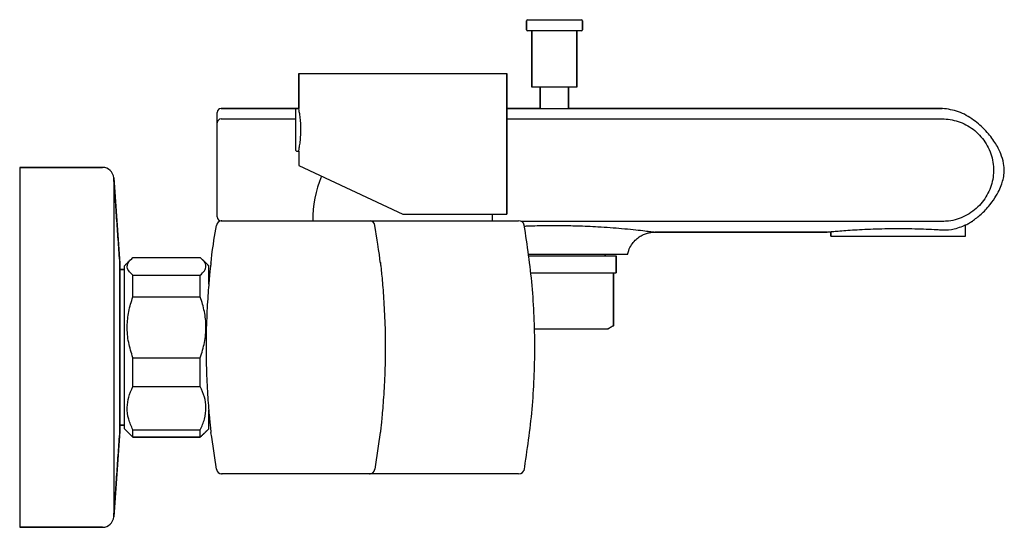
# Model space of a CAD drawing. Header units: millimetres. Extents: x 4845.315 to 4845.49, y 1741.304 to 1741.394.
import ezdxf

# ---------------------------------------------------------------- set-up
doc = ezdxf.new("R2010")
doc.units = ezdxf.units.MM
doc.layers.add('SANINDUSA', color=3, linetype='Continuous')

msp = doc.modelspace()

# ---------------------------------------------------------------- linework, layer by layer
at = {"layer": 'SANINDUSA'}
for p, q in [((4845.404663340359, 1741.392149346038), (4845.404663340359, 1741.393749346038)), ((4845.404863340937, 1741.393949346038), (4845.414463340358, 1741.393949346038)), ((4845.414663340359, 1741.393749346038), (4845.414663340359, 1741.392149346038)), ((4845.41446333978, 1741.391949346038), (4845.404863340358, 1741.391949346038)), ((4845.405663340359, 1741.381949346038), (4845.405663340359, 1741.391949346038)), ((4845.413663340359, 1741.391949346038), (4845.413663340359, 1741.381949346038)), ((4845.364163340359, 1741.384374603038), (4845.382663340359, 1741.384374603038)), ((4845.364163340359, 1741.378174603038), (4845.364163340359, 1741.384374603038)), ((4845.382663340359, 1741.384374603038), (4845.401163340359, 1741.384374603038)), ((4845.401163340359, 1741.384374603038), (4845.401163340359, 1741.359374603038)), ((4845.413663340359, 1741.381949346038), (4845.405663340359, 1741.381949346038)), ((4845.407143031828, 1741.378174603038), (4845.407143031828, 1741.381949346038)), ((4845.412183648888, 1741.381949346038), (4845.412183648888, 1741.378174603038)), ((4845.349663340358, 1741.375617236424), (4845.349663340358, 1741.377474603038)), ((4845.350363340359, 1741.378174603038), (4845.364163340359, 1741.378174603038)), ((4845.363663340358, 1741.370674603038), (4845.363663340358, 1741.378074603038)), ((4845.401163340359, 1741.378174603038), (4845.407143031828, 1741.378174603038)), ((4845.412183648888, 1741.378174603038), (4845.478663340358, 1741.378174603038)), ((4845.349663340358, 1741.358874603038), (4845.349663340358, 1741.375617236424)), ((4845.350363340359, 1741.376307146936), (4845.363663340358, 1741.376307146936)), ((4845.401163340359, 1741.376307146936), (4845.478663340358, 1741.376307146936)), ((4845.363763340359, 1741.370574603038), (4845.364163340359, 1741.370574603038)), ((4845.364163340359, 1741.370574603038), (4845.364163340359, 1741.368001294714)), ((4845.314530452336, 1741.367674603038), (4845.314530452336, 1741.334831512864)), ((4845.314530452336, 1741.367674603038), (4845.329267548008, 1741.367674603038)), ((4845.364163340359, 1741.368001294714), (4845.382663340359, 1741.359374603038)), ((4845.331262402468, 1741.365817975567), (4845.331262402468, 1741.334880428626)), ((4845.331262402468, 1741.365817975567), (4845.332357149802, 1741.350585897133)), ((4845.382663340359, 1741.359374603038), (4845.401163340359, 1741.359374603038)), ((4845.350502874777, 1741.358174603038), (4845.350363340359, 1741.358174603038)), ((4845.35045013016, 1741.358174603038), (4845.403263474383, 1741.358174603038)), ((4845.478663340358, 1741.358072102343), (4845.403764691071, 1741.35807210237)), ((4845.458094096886, 1741.356174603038), (4845.427555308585, 1741.356174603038)), ((4845.458806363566, 1741.355449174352), (4845.458806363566, 1741.356247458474)), ((4845.482806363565, 1741.355449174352), (4845.482806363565, 1741.357538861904)), ((4845.458806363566, 1741.355449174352), (4845.482806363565, 1741.355449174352)), ((4845.332357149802, 1741.350585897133), (4845.332357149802, 1741.335281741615)), ((4845.333163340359, 1741.350174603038), (4845.33428552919, 1741.35129679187)), ((4845.334663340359, 1741.351632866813), (4845.346663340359, 1741.351632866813)), ((4845.334663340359, 1741.351632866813), (4845.346663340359, 1741.351632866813)), ((4845.347041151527, 1741.35129679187), (4845.348163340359, 1741.350174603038)), ((4845.415251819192, 1741.352174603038), (4845.405048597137, 1741.352174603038)), ((4845.405078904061, 1741.351949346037), (4845.420663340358, 1741.351949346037)), ((4845.422663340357, 1741.352174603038), (4845.415251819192, 1741.352174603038)), ((4845.418663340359, 1741.352174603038), (4845.418663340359, 1741.351949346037)), ((4845.420663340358, 1741.351949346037), (4845.420663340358, 1741.348949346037)), ((4845.332362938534, 1741.320924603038), (4845.332362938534, 1741.350424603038)), ((4845.332362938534, 1741.349524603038), (4845.333163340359, 1741.349524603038)), ((4845.333163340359, 1741.349597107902), (4845.333163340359, 1741.350174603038)), ((4845.333163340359, 1741.321174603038), (4845.333163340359, 1741.349597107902)), ((4845.348163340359, 1741.34691454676), (4845.348163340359, 1741.350174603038)), ((4845.405452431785, 1741.348949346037), (4845.420663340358, 1741.348949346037)), ((4845.420140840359, 1741.348949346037), (4845.420140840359, 1741.339526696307)), ((4845.334663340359, 1741.344653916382), (4845.334663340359, 1741.348521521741)), ((4845.334663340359, 1741.348521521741), (4845.346663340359, 1741.348521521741)), ((4845.346663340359, 1741.344653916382), (4845.346663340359, 1741.348521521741)), ((4845.334663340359, 1741.344653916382), (4845.346663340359, 1741.344653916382)), ((4845.405965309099, 1741.338949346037), (4845.419140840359, 1741.338949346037)), ((4845.420140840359, 1741.339526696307), (4845.419140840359, 1741.338949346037)), ((4845.314530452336, 1741.334831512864), (4845.314530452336, 1741.303674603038)), ((4845.331262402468, 1741.334880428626), (4845.331262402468, 1741.30553123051)), ((4845.332357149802, 1741.335281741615), (4845.332357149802, 1741.320763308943)), ((4845.334663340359, 1741.328695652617), (4845.334663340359, 1741.333838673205)), ((4845.334663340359, 1741.333838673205), (4845.346663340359, 1741.333838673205)), ((4845.346663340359, 1741.328695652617), (4845.346663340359, 1741.333838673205)), ((4845.334663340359, 1741.328695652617), (4845.346663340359, 1741.328695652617)), ((4845.348163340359, 1741.321174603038), (4845.348163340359, 1741.324499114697)), ((4845.332357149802, 1741.320763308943), (4845.331262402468, 1741.30553123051)), ((4845.333163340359, 1741.321824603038), (4845.332362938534, 1741.321824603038)), ((4845.334663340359, 1741.319716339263), (4845.333163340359, 1741.321174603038)), ((4845.334663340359, 1741.319716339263), (4845.334663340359, 1741.320991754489)), ((4845.334663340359, 1741.320991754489), (4845.346663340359, 1741.320991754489)), ((4845.348163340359, 1741.321174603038), (4845.346663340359, 1741.319716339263)), ((4845.346663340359, 1741.319716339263), (4845.346663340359, 1741.320991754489)), ((4845.334663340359, 1741.319716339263), (4845.346663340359, 1741.319716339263)), ((4845.346663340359, 1741.319716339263), (4845.334663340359, 1741.319716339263)), ((4845.329267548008, 1741.303674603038), (4845.314530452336, 1741.303674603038))]:
    msp.add_line(p, q, dxfattribs=at)
at = {"layer": 'SANINDUSA', "flags": 128}
for points in [[(4845.398663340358, 1741.358174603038), (4845.398631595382, 1741.359335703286), (4845.398629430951, 1741.359374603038)], [(4845.348546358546, 1741.350660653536), (4845.348545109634, 1741.350650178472), (4845.348569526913, 1741.350856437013), (4845.348634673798, 1741.351390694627), (4845.348734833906, 1741.352177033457), (4845.348857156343, 1741.353089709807), (4845.348984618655, 1741.353990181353), (4845.349096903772, 1741.354748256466), (4845.349516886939, 1741.357344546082), (4845.349516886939, 1741.357344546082)], [(4845.378700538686, 1741.350673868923), (4845.378701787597, 1741.35066339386), (4845.378677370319, 1741.3508696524), (4845.378612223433, 1741.351403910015), (4845.378512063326, 1741.352190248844), (4845.378389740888, 1741.353102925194), (4845.378262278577, 1741.35400339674), (4845.378149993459, 1741.354761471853), (4845.377730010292, 1741.357357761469), (4845.377730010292, 1741.357357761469)]]:
    msp.add_lwpolyline(points, dxfattribs=at)
at = {"layer": 'SANINDUSA'}
for centre, radius, start, end in [((4845.404863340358, 1741.393749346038), 0.0001999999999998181, 90, 180), ((4845.414463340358, 1741.393749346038), 0.0002000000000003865, 0, 90), ((4845.404863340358, 1741.392149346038), 0.0002000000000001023, 180, 270), ((4845.414463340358, 1741.392149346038), 0.0002000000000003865, 270, 0), ((4845.350363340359, 1741.377474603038), 0.000700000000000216, 90, 180), ((4845.363763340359, 1741.378074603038), 0.0001000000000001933, 90, 180), ((4845.409663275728, 1741.50771560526), 0.1295660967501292, 268.8723132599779, 271.1139637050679), ((4845.350358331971, 1741.375612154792), 0.0006950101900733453, 89.58711114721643, 179.5810728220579), ((4845.363763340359, 1741.370674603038), 0.0001000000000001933, 180, 270), ((4845.329267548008, 1741.365674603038), 0.002000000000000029, 4.110846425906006, 90), ((4845.387913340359, 1741.358174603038), 0.02125000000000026, 158.0514018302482, 180), ((4845.350502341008, 1741.357174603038), 0.001000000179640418, 90.154619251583, 170.2649539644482), ((4845.350363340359, 1741.358874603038), 0.0006999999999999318, 180, 270), ((4845.376742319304, 1741.357201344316), 0.0009999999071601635, 8.99899658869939, 76.71992432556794), ((4845.403320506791, 1741.357172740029), 0.001003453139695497, 14.97166726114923, 93.2582270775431), ((4845.330112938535, 1741.350424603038), 0.00224999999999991, 0, 4.110846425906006), ((4845.330112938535, 1741.320924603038), 0.002249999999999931, 355.8891535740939, 0), ((4844.718727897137, 1741.224749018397), 0.6370724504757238, 8.053823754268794, 8.64645885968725), ((4846.008519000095, 1741.224762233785), 0.6370724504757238, 171.3535411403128, 171.9461762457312), ((4845.350502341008, 1741.314174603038), 0.001000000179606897, 189.7664584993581, 269.845380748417), ((4845.376742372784, 1741.314174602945), 0.0009999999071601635, 270.0186965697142, 351.0010034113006), ((4845.403323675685, 1741.314174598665), 0.0009999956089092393, 269.5422512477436, 349.240945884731), ((4845.329267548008, 1741.305674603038), 0.002000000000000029, 270, 355.8891535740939)]:
    msp.add_arc(centre, radius, start, end, dxfattribs=at)
for points in [[(4845.404663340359, 1741.393749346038), (4845.404663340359, 1741.392149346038)], [(4845.414663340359, 1741.392149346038), (4845.414663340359, 1741.393749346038)], [(4845.405663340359, 1741.391949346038), (4845.405663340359, 1741.381949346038)], [(4845.413663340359, 1741.381949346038), (4845.413663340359, 1741.391949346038)], [(4845.364163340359, 1741.384374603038), (4845.364163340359, 1741.378174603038)], [(4845.401163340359, 1741.359374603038), (4845.401163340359, 1741.384374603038)], [(4845.407143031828, 1741.381949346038), (4845.407143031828, 1741.378174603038)], [(4845.412183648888, 1741.378174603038), (4845.412183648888, 1741.381949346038)], [(4845.363763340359, 1741.378174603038), (4845.350363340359, 1741.378174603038)], [(4845.364163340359, 1741.378174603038), (4845.363763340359, 1741.378174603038)], [(4845.407113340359, 1741.378174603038), (4845.401163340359, 1741.378174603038)], [(4845.478667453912, 1741.378174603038), (4845.412183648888, 1741.378174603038)], [(4845.363763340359, 1741.370574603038), (4845.364163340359, 1741.370574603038)], [(4845.364163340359, 1741.370574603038), (4845.364163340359, 1741.368001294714)], [(4845.329267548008, 1741.367674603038), (4845.314530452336, 1741.367674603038)], [(4845.332357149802, 1741.350585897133), (4845.331262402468, 1741.365817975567)], [(4845.483833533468, 1741.357996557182), (4845.483797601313, 1741.357976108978)], [(4845.427555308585, 1741.356174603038), (4845.458094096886, 1741.356174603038)], [(4845.458806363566, 1741.356247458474), (4845.458806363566, 1741.355449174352)], [(4845.482806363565, 1741.355449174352), (4845.482806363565, 1741.357538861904)], [(4845.33428552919, 1741.35129679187), (4845.333163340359, 1741.350174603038)], [(4845.348163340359, 1741.350174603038), (4845.347041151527, 1741.35129679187)], [(4845.418663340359, 1741.351949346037), (4845.418663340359, 1741.352174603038)], [(4845.420663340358, 1741.348949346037), (4845.420663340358, 1741.351949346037)], [(4845.333163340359, 1741.349524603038), (4845.332362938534, 1741.349524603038)], [(4845.420140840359, 1741.339526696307), (4845.420140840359, 1741.348949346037)], [(4845.419140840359, 1741.338949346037), (4845.420140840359, 1741.339526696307)], [(4845.331262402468, 1741.30553123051), (4845.332357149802, 1741.320763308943)], [(4845.332362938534, 1741.321824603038), (4845.333163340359, 1741.321824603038)], [(4845.346663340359, 1741.319716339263), (4845.348163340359, 1741.321174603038)], [(4845.314530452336, 1741.303674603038), (4845.329267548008, 1741.303674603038)]]:
    msp.add_open_spline(points, degree=1, dxfattribs=at)
for points, knots in [([(4845.36455781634, 1741.374374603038), (4845.364548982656, 1741.374796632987), (4845.364531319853, 1741.375640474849), (4845.364407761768, 1741.376770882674), (4845.364272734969, 1741.377627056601), (4845.364173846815, 1741.378124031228), (4845.36417306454, 1741.378127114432), (4845.364172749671, 1741.378128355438)], [0, 0, 0, 0, 0.2117404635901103, 0.4233715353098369, 0.6378299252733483, 0.8542246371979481, 1, 1, 1, 1]), ([(4845.483833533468, 1741.357996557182), (4845.484329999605, 1741.358383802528), (4845.485458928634, 1741.359170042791), (4845.486847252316, 1741.360628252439), (4845.487975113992, 1741.362130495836), (4845.488742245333, 1741.363488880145), (4845.489235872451, 1741.364675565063), (4845.489555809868, 1741.365804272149), (4845.489726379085, 1741.367035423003), (4845.489598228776, 1741.368523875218), (4845.489061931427, 1741.370270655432), (4845.488019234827, 1741.372237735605), (4845.486410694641, 1741.37429362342), (4845.484242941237, 1741.376186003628), (4845.481640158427, 1741.37775532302), (4845.479642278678, 1741.378036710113), (4845.478663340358, 1741.378174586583)], [0, 0, 0, 0, 0.0687023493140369, 0.1467413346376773, 0.2138391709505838, 0.2691492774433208, 0.3129894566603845, 0.3508950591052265, 0.3942971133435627, 0.4450665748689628, 0.5092149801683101, 0.5882874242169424, 0.681796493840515, 0.7863522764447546, 0.8953150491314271, 1, 1, 1, 1]), ([(4845.478663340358, 1741.376307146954), (4845.478663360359, 1741.376307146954), (4845.479614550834, 1741.376307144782), (4845.481577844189, 1741.375987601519), (4845.484255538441, 1741.374573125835), (4845.486400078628, 1741.372300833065), (4845.487685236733, 1741.3694194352), (4845.487912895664, 1741.366306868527), (4845.487094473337, 1741.363338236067), (4845.48535391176, 1741.360780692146), (4845.48283579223, 1741.35890606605), (4845.480443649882, 1741.358141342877), (4845.4790327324, 1741.358086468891), (4845.478663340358, 1741.358072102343)], [0, 0, 0, 0, 2.107214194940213e-06, 0.1002181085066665, 0.2054416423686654, 0.3136408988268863, 0.4233641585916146, 0.5313829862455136, 0.6358500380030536, 0.7420046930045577, 0.8513514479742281, 0.9610823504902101, 1, 1, 1, 1]), ([(4845.364165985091, 1741.370587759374), (4845.364172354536, 1741.370617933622), (4845.364185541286, 1741.370680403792), (4845.364300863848, 1741.371280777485), (4845.3644375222, 1741.37220396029), (4845.364540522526, 1741.373296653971), (4845.364552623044, 1741.374050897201), (4845.36455781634, 1741.374374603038)], [0, 0, 0, 0, 0.1965855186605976, 0.4069937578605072, 0.620991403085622, 0.8373372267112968, 1, 1, 1, 1]), ([(4845.478663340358, 1741.356573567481), (4845.47866335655, 1741.356573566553), (4845.479429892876, 1741.356529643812), (4845.480679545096, 1741.356687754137), (4845.482088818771, 1741.357133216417), (4845.483038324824, 1741.357557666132), (4845.483654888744, 1741.357891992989), (4845.483752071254, 1741.357949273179), (4845.483797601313, 1741.357976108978)], [0, 0, 0, 0, 5.303179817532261e-06, 0.2510650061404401, 0.4428777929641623, 0.6405390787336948, 0.8315923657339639, 1, 1, 1, 1]), ([(4845.404264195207, 1741.31374489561), (4845.404806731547, 1741.317382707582), (4845.405890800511, 1741.324651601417), (4845.406299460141, 1741.335674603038), (4845.405892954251, 1741.346639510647), (4845.404823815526, 1741.353851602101), (4845.404289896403, 1741.357431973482)], [0, 0, 0, 0, 0.2502314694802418, 0.5000000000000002, 0.7497685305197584, 0.99604852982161, 0.99604852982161, 0.99604852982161, 0.99604852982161]), ([(4845.404317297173, 1741.35724820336), (4845.404447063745, 1741.35725437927), (4845.405529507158, 1741.357304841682), (4845.40767701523, 1741.357349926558), (4845.410700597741, 1741.357363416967), (4845.414014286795, 1741.357303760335), (4845.416184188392, 1741.357196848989), (4845.417401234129, 1741.357136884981)], [0.01286333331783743, 0.01286333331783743, 0.01286333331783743, 0.01286333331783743, 0.04350116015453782, 0.2678230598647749, 0.487112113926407, 0.7123334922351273, 1, 1, 1, 1]), ([(4845.417401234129, 1741.357136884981), (4845.41814170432, 1741.357091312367), (4845.419637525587, 1741.356999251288), (4845.421761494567, 1741.356824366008), (4845.4237489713, 1741.356632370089), (4845.425430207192, 1741.356444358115), (4845.426663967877, 1741.356292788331), (4845.427426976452, 1741.356192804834), (4845.427513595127, 1741.356181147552), (4845.427555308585, 1741.356175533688)], [0, 0, 0, 0, 0.1263275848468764, 0.2551939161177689, 0.4038934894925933, 0.5570854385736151, 0.7052558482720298, 0.8580583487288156, 1, 1, 1, 1]), ([(4845.422663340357, 1741.352174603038), (4845.422740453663, 1741.35239366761), (4845.42285893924, 1741.353031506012), (4845.423337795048, 1741.353913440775), (4845.423985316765, 1741.354717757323), (4845.424710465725, 1741.355315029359), (4845.425448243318, 1741.355730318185), (4845.426155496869, 1741.355991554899), (4845.426792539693, 1741.356125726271), (4845.427251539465, 1741.35617493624), (4845.427493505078, 1741.356171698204), (4845.427554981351, 1741.356174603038)], [0, 0, 0, 0, 0.1172591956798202, 0.282100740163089, 0.4309908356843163, 0.5665664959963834, 0.6894310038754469, 0.7991251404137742, 0.8943638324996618, 0.9731609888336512, 1, 1, 1, 1]), ([(4845.458094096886, 1741.356178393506), (4845.458097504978, 1741.35617874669), (4845.458105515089, 1741.356179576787), (4845.458537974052, 1741.356222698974), (4845.459307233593, 1741.35629563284), (4845.460421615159, 1741.356393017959), (4845.461815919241, 1741.356501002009), (4845.463481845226, 1741.356609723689), (4845.465342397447, 1741.356705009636), (4845.467377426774, 1741.356777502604), (4845.469488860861, 1741.356817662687), (4845.47165427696, 1741.356821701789), (4845.473772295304, 1741.35678934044), (4845.475820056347, 1741.356723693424), (4845.477445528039, 1741.356646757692), (4845.478344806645, 1741.356592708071), (4845.478663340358, 1741.35657356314)], [0, 0, 0, 0, 0.05492835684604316, 0.1290993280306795, 0.2053990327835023, 0.2796401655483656, 0.3560091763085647, 0.4304669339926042, 0.5070875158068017, 0.5814598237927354, 0.658021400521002, 0.7320490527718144, 0.8082496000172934, 0.882188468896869, 0.9582699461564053, 0.9999999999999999, 0.9999999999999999, 0.9999999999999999, 0.9999999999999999]), ([(4845.334663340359, 1741.348521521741), (4845.334380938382, 1741.348779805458), (4845.333807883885, 1741.349303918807), (4845.333580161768, 1741.350106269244), (4845.333852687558, 1741.350895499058), (4845.33439061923, 1741.351384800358), (4845.334663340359, 1741.351632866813)], [0, 0, 0, 0, 0.2547898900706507, 0.517023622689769, 0.7551401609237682, 1, 1, 1, 1]), ([(4845.346663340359, 1741.348521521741), (4845.346945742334, 1741.348779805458), (4845.347518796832, 1741.349303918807), (4845.347746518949, 1741.350106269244), (4845.347473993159, 1741.350895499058), (4845.346936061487, 1741.351384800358), (4845.346663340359, 1741.351632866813)], [0, 0, 0, 0, 0.2547898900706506, 0.5170236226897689, 0.7551401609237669, 1, 1, 1, 1]), ([(4845.348565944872, 1741.350822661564), (4845.348560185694, 1741.350784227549), (4845.348548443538, 1741.350705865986), (4845.348469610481, 1741.350058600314), (4845.348357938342, 1741.34903022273), (4845.348225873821, 1741.347627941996), (4845.348082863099, 1741.345873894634), (4845.347940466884, 1741.343842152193), (4845.347814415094, 1741.34155623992), (4845.347706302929, 1741.338833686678), (4845.347689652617, 1741.33682025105), (4845.347680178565, 1741.335674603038)], [0, 0, 0, 0, 0.1041486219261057, 0.2123444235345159, 0.3175532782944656, 0.4257749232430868, 0.5316467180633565, 0.6405750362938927, 0.7466639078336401, 0.8558513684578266, 1, 1, 1, 1]), ([(4845.378680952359, 1741.350835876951), (4845.378686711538, 1741.350797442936), (4845.378698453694, 1741.350719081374), (4845.378777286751, 1741.350071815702), (4845.37888895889, 1741.349043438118), (4845.37902102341, 1741.347641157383), (4845.379164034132, 1741.345887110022), (4845.379306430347, 1741.343855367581), (4845.379432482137, 1741.341569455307), (4845.379540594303, 1741.338846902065), (4845.379557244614, 1741.336833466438), (4845.379566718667, 1741.335687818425)], [0, 0, 0, 0, 0.1041486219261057, 0.2123444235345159, 0.3175532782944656, 0.4257749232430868, 0.5316467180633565, 0.6405750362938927, 0.7466639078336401, 0.8558513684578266, 1, 1, 1, 1]), ([(4845.348163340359, 1741.346931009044), (4845.348179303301, 1741.347120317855), (4845.348228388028, 1741.347702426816), (4845.348272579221, 1741.348123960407), (4845.348302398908, 1741.348408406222)], [0, 0, 0, 0, 0.325211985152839, 1, 1, 1, 1]), ([(4845.334663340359, 1741.333838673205), (4845.334380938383, 1741.334736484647), (4845.333807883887, 1741.336558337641), (4845.333580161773, 1741.339347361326), (4845.333852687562, 1741.342090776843), (4845.334390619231, 1741.343791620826), (4845.334663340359, 1741.344653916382)], [0, 0, 0, 0, 0.2547898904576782, 0.5170236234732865, 0.7551401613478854, 1, 1, 1, 1]), ([(4845.346663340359, 1741.333838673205), (4845.346945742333, 1741.334736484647), (4845.34751879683, 1741.336558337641), (4845.347746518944, 1741.339347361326), (4845.347473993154, 1741.342090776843), (4845.346936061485, 1741.343791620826), (4845.346663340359, 1741.344653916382)], [0, 0, 0, 0, 0.2547898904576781, 0.517023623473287, 0.7551401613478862, 1, 1, 1, 1]), ([(4845.347680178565, 1741.335674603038), (4845.347685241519, 1741.334840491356), (4845.347695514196, 1741.333148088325), (4845.347774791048, 1741.330691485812), (4845.347889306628, 1741.328353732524), (4845.348026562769, 1741.32623690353), (4845.348171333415, 1741.324362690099), (4845.348308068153, 1741.322820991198), (4845.348432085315, 1741.321622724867), (4845.348520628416, 1741.320863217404), (4845.348550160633, 1741.320586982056), (4845.348556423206, 1741.320544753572), (4845.348559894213, 1741.320524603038)], [0, 0, 0, 0, 0.1050710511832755, 0.2131879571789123, 0.3183320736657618, 0.4264846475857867, 0.5323403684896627, 0.6412523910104, 0.7473177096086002, 0.856478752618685, 0.962163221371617, 1, 1, 1, 1]), ([(4845.379566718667, 1741.335687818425), (4845.379561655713, 1741.334853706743), (4845.379551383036, 1741.333161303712), (4845.379472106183, 1741.330704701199), (4845.379357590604, 1741.328366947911), (4845.379220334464, 1741.326250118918), (4845.379075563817, 1741.324375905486), (4845.378938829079, 1741.322834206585), (4845.378814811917, 1741.321635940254), (4845.378726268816, 1741.320876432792), (4845.378689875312, 1741.320562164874), (4845.378690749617, 1741.320568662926), (4845.378687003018, 1741.320537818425)], [0, 0, 0, 0, 0.1050710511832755, 0.2131879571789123, 0.3183320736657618, 0.4264846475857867, 0.5323403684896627, 0.6412523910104, 0.7473177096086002, 0.856478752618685, 0.962163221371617, 1, 1, 1, 1]), ([(4845.334663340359, 1741.320991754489), (4845.334380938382, 1741.321631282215), (4845.333807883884, 1741.32292902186), (4845.333580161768, 1741.324915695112), (4845.333852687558, 1741.326869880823), (4845.334390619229, 1741.328081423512), (4845.334663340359, 1741.328695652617)], [0, 0, 0, 0, 0.2547898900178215, 0.5170236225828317, 0.7551401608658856, 1, 1, 1, 1]), ([(4845.346663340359, 1741.320991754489), (4845.346945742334, 1741.321631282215), (4845.347518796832, 1741.32292902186), (4845.34774651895, 1741.324915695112), (4845.34747399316, 1741.326869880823), (4845.346936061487, 1741.328081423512), (4845.346663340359, 1741.328695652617)], [0, 0, 0, 0, 0.2547898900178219, 0.5170236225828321, 0.7551401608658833, 1, 1, 1, 1]), ([(4845.348292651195, 1741.323029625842), (4845.34828441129, 1741.323108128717), (4845.348245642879, 1741.323477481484), (4845.348199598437, 1741.324001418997), (4845.348163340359, 1741.324413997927)], [0, 0, 0, 0, 0.2125417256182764, 0.9999999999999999, 0.9999999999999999, 0.9999999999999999, 0.9999999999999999]), ([(4845.403253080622, 1741.313174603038), (4845.403265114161, 1741.313174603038), (4845.40329917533, 1741.313174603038), (4845.40270990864, 1741.313174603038), (4845.401547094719, 1741.313174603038), (4845.399835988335, 1741.313174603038), (4845.397629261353, 1741.313174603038), (4845.39458666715, 1741.313174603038), (4845.391228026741, 1741.313174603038), (4845.387857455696, 1741.313174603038), (4845.385439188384, 1741.313174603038), (4845.383367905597, 1741.313174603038), (4845.381204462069, 1741.313174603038), (4845.378929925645, 1741.313174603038), (4845.377360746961, 1741.313174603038), (4845.376842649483, 1741.313174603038), (4845.376710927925, 1741.313174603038), (4845.37687560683, 1741.313174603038), (4845.376814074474, 1741.313174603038), (4845.376833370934, 1741.313174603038), (4845.376928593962, 1741.313174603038), (4845.376521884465, 1741.313174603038), (4845.375814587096, 1741.313174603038), (4845.374763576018, 1741.313174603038), (4845.373407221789, 1741.313174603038), (4845.371760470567, 1741.313174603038), (4845.369898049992, 1741.313174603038), (4845.367840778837, 1741.313174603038), (4845.365684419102, 1741.313174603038), (4845.36345163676, 1741.313174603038), (4845.361245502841, 1741.313174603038), (4845.359087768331, 1741.313174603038), (4845.35710115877, 1741.313174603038), (4845.355301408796, 1741.313174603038), (4845.353664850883, 1741.313174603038), (4845.352241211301, 1741.313174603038), (4845.35114608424, 1741.313174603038), (4845.350602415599, 1741.313174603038), (4845.350415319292, 1741.313174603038), (4845.350439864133, 1741.313174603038), (4845.350585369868, 1741.313174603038), (4845.350448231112, 1741.313174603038), (4845.350532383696, 1741.313174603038), (4845.35048590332, 1741.313174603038), (4845.350506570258, 1741.313174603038), (4845.35050172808, 1741.313174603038), (4845.35050076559, 1741.313174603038)], [0, 0, 0, 0, 0.007466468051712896, 0.02113398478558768, 0.03439403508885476, 0.04803770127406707, 0.06130005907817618, 0.0749461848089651, 0.0948933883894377, 0.1054523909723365, 0.1161629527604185, 0.1232188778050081, 0.1304820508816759, 0.1445311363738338, 0.1585837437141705, 0.1676186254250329, 0.1769172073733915, 0.2021077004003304, 0.235089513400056, 0.2515811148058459, 0.2680753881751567, 0.2765367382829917, 0.2852570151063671, 0.2937070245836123, 0.3024012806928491, 0.3108659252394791, 0.3195767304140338, 0.3280439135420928, 0.3367565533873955, 0.345213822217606, 0.353916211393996, 0.3623778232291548, 0.3710850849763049, 0.37925603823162, 0.3876483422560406, 0.397330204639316, 0.407374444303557, 0.4169548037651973, 0.4268005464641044, 0.4448226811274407, 0.462860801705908, 0.513845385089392, 0.5964340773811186, 0.7300816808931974, 0.9463477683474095, 1, 1, 1, 1])]:
    msp.add_open_spline(points, degree=3, knots=knots, dxfattribs=at)

doc.saveas('drawing.dxf')
